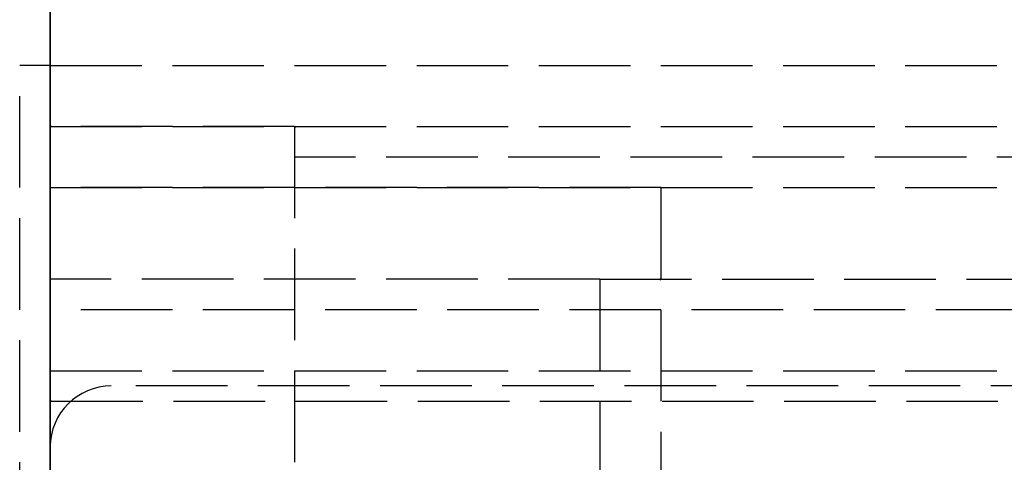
# Model space of a CAD drawing. Header units: millimetres. Extents: x 0 to 2050, y -94 to 94.
# Tile 4 of 14: x -0.5 to 15.62, y 4.5 to 11.75. Entities that reach past the tile are written whole.
import ezdxf

# ---------------------------------------------------------------- set-up
doc = ezdxf.new("R2010")
doc.units = ezdxf.units.MM
doc.header["$LTSCALE"] = 10
doc.linetypes.add('ALLCAD_Strich', pattern=[0.2, 0.15, -0.05])
doc.layers.add('BESCH_KONT_sich_schn_grun_2d', color=10, linetype='Continuous')
doc.layers.add('BESCH_KONT_sich_schn_seit_2d', color=160, linetype='Continuous')

msp = doc.modelspace()

# ---------------------------------------------------------------- linework, layer by layer
at = {"layer": 'BESCH_KONT_sich_schn_grun_2d', "linetype": 'ALLCAD_Strich'}
for p, q in [((0, 94), (0, -94)), ((0, 11), (-0.5, 11)), ((-0.5, -11), (-0.5, 11)), ((0, 11), (1005, 11)), ((0.003, 10.005), (0, 10.005)), ((0, 10), (16, 10)), ((4, 10), (0, 10)), ((0.002, 10), (0.002, 10.005)), ((0.003, 10), (0.003, 10.005)), ((0.003, 10), (0.003, 10.005)), ((0.003, 10.005), (0.003, 10.005)), ((0.003, 10.005), (0.006, 10.005)), ((0.003, 10), (0.003, 10.005)), ((0.003, 10), (0.003, 10.005)), ((0.004, 10), (0.004, 10.005)), ((0.006, 10), (0.006, 10.005)), ((0.009, 10.005), (0.007, 10.005)), ((0.007, 10), (0.007, 10.005)), ((0.009, 10.005), (0.013, 10.005)), ((0.009, 10), (0.009, 10.005)), ((0.009, 10), (0.009, 10.005)), ((0.01, 10), (0.01, 10.005)), ((0.011, 10.005), (0.011, 10)), ((0.011, 10), (0.011, 10.005)), ((0.013, 10), (0.013, 10.005)), ((0.014, 10), (0.014, 10.005)), ((0.017, 10.005), (0.014, 10.005)), ((0.016, 10), (0.016, 10.005)), ((0.017, 10), (0.017, 10.005)), ((0.017, 10), (0.017, 10.005)), ((0.017, 10.005), (0.017, 10.005)), ((0.017, 10.005), (0.02, 10.005)), ((0.017, 10), (0.017, 10.005)), ((0.017, 10), (0.017, 10.005)), ((0.018, 10), (0.018, 10.005)), ((0.02, 10), (0.02, 10.005)), ((4, 10), (4, -10)), ((4, 10), (4.005, 10)), ((4, 9.998), (4.005, 9.998)), ((4, 9.997), (4.005, 9.997)), ((4, 9.997), (4.005, 9.997)), ((4, 9.997), (4.005, 9.997)), ((4, 9.996), (4.005, 9.996)), ((4, 9.995), (4.005, 9.995)), ((4.005, 9.997), (4.005, 10)), ((4.005, 9.996), (4.005, 9.997)), ((4.005, 9.996), (4.005, 9.994)), ((4, 9.994), (4.005, 9.994)), ((4, 9.993), (4.005, 9.993)), ((4, 9.991), (4.005, 9.991)), ((4, 9.991), (4.005, 9.991)), ((4, 9.99), (4.005, 9.99)), ((4.005, 9.989), (4, 9.989)), ((4, 9.989), (4.005, 9.989)), ((4, 9.987), (4.005, 9.987)), ((4, 9.986), (4.005, 9.986)), ((4, 9.984), (4.005, 9.984)), ((4, 9.983), (4.005, 9.983)), ((4, 9.983), (4.005, 9.983)), ((4, 9.983), (4.005, 9.983)), ((4, 9.983), (4.005, 9.983)), ((4, 9.982), (4.005, 9.982)), ((4, 9.98), (4.005, 9.98)), ((4.005, 9.991), (4.005, 9.993)), ((4.005, 9.991), (4.005, 9.987)), ((4.005, 9.983), (4.005, 9.986)), ((4.005, 9.983), (4.005, 9.983)), ((4.005, 9.983), (4.005, 9.98)), ((103, 9.5), (4, 9.5)), ((0, 9), (119.5, 9)), ((10, 9), (0, 9)), ((10, 9), (10, -9)), ((9, 7.5), (0, 7.5)), ((9, 7.5), (9, 4)), ((9, 7.5), (103, 7.5)), ((9.98, 7.495), (9.98, 7.497)), ((9.982, 7.497), (9.982, 7.495)), ((9.983, 7.498), (9.983, 7.498)), ((9.983, 7.493), (9.983, 7.493)), ((9.983, 7.492), (9.983, 7.492)), ((9.984, 7.497), (9.984, 7.495)), ((9.986, 7.495), (9.986, 7.497)), ((9.987, 7.5), (9.987, 7.492)), ((9.991, 7.5), (9.987, 7.5)), ((9.987, 7.492), (9.989, 7.492)), ((9.989, 7.498), (9.99, 7.498)), ((9.989, 7.496), (9.989, 7.498)), ((9.99, 7.496), (9.989, 7.496)), ((9.989, 7.492), (9.989, 7.495)), ((9.989, 7.495), (9.991, 7.495)), ((9.991, 7.497), (9.991, 7.497)), ((9.993, 7.497), (9.993, 7.498)), ((9.994, 7.495), (9.994, 7.497)), ((9.996, 7.497), (9.996, 7.495)), ((9.997, 7.498), (9.997, 7.498)), ((9.997, 7.493), (9.997, 7.493)), ((9.997, 7.492), (9.997, 7.492)), ((9.998, 7.497), (9.998, 7.495)), ((2020, 7), (0, 7)), ((0, 6), (172, 6)), ((28.901, 5.75), (1, 5.75)), ((0.003, 5.505), (0, 5.505)), ((0, 5.5), (0.003, 5.5)), ((0.002, 5.5), (0.002, 5.505)), ((0.003, 5.505), (0.003, 5.5)), ((0.003, 5.505), (0.003, 5.505)), ((0.003, 5.5), (0.003, 5.505)), ((0.003, 5.5), (0.003, 5.505)), ((0.003, 5.505), (0.006, 5.505)), ((0.003, 5.5), (0.003, 5.505)), ((0.003, 5.5), (0.017, 5.5)), ((0.003, 5.5), (0.003, 5.5)), ((0.003, 5.5), (0.003, 5.5)), ((0.003, 5.5), (0.003, 5.5)), ((0.004, 5.5), (0.004, 5.505)), ((0.006, 5.5), (0.006, 5.505)), ((0.009, 5.505), (0.007, 5.505)), ((0.007, 5.5), (0.007, 5.505)), ((0.009, 5.505), (0.013, 5.505)), ((0.009, 5.5), (0.009, 5.505)), ((0.009, 5.5), (0.009, 5.505)), ((0.01, 5.5), (0.01, 5.505)), ((0.011, 5.505), (0.011, 5.5)), ((0.011, 5.5), (0.011, 5.505)), ((0.013, 5.5), (0.013, 5.505)), ((0.014, 5.5), (0.014, 5.505)), ((0.017, 5.505), (0.014, 5.505)), ((0.016, 5.5), (0.016, 5.505)), ((0.017, 5.5), (0.017, 5.505)), ((0.017, 5.5), (0.017, 5.505)), ((0.017, 5.505), (0.017, 5.505)), ((0.017, 5.505), (0.02, 5.505)), ((0.017, 5.5), (0.017, 5.505)), ((0.017, 5.505), (0.017, 5.5)), ((0.017, 5.5), (2020, 5.5)), ((0.017, 5.5), (0.017, 5.5)), ((0.017, 5.5), (0.017, 5.5)), ((0.017, 5.5), (0.017, 5.5)), ((0.018, 5.5), (0.018, 5.505)), ((0.02, 5.5), (0.02, 5.505))]:
    msp.add_line(p, q, dxfattribs=at)
for centre, radius, start, end in [((9.983, 7.497), 0.00271, 90, 180), ((9.983, 7.495), 0.00271, 180, 270), ((9.983, 7.497), 0.00116, 90, 180), ((9.983, 7.495), 0.00116, 180, 270), ((9.983, 7.497), 0.00271, 0, 90), ((9.983, 7.497), 0.00116, 360, 90), ((9.983, 7.495), 0.00116, 270, 0), ((9.983, 7.495), 0.00271, 270, 360), ((9.99, 7.497), 0.00093, 360, 90), ((9.99, 7.497), 0.00093, 270, 0), ((9.991, 7.498), 0.00217, 0, 90), ((9.991, 7.497), 0.00217, 270, 0), ((9.997, 7.497), 0.00271, 90, 180), ((9.997, 7.495), 0.00271, 180, 270), ((9.997, 7.497), 0.00116, 90, 180), ((9.997, 7.495), 0.00116, 180, 270), ((9.997, 7.497), 0.00271, 0, 90), ((9.997, 7.497), 0.00116, 360, 90), ((9.997, 7.495), 0.00116, 270, 0), ((9.997, 7.495), 0.00271, 270, 360), ((1, 4.75), 1, 90, 180)]:
    msp.add_arc(centre, radius, start, end, dxfattribs=at)
at = {"layer": 'BESCH_KONT_sich_schn_seit_2d', "linetype": 'ALLCAD_Strich'}
for p, q in [((0, -94, 2368), (0, 94, 2368)), ((0, 94, 2418), (0, -94, 2418)), ((0, -45.5), (0, 45.5)), ((0, 25.5, 2), (0, -25.5, 2)), ((0, 20, 9), (0, 11, 9)), ((0, 10, 2318), (0, 20, 2318)), ((0, 17, 2362), (0, -17, 2362)), ((0, -17, 2359), (0, 17, 2359)), ((0, -16.5, 2355), (0, 16.5, 2355)), ((0, 16.5, 2322), (0, 7, 2322)), ((0, 5.5, 2352.5), (0, 14, 2352.5)), ((0, 7, 2324), (0, 12.375, 2325.5)), ((0, 12, 2340.5), (0, 11.75, 2340.5)), ((0, 12, 2337.5), (0, -12, 2337.5)), ((0, 12, 2333.5), (0, -12, 2333.5)), ((0, 12, 2337.5), (0, -12, 2337.5)), ((0, 12, 2333.5), (0, -12, 2333.5)), ((0, 12, 2330.5), (0, 11.75, 2330.5)), ((0, 11.75, 2325.861), (0, 11.75, 2345.139)), ((0, 11.75, 2345.139), (0, 6.933, 2346.43)), ((0, 11.75, 2325.861), (0, 5.75, 2324.253)), ((0, 11.75, 2345.139), (0, 6.933, 2346.43)), ((0, 5.75, 2333), (0, 11.75, 2333)), ((0, 10, 2338), (0, 11.75, 2338)), ((0, 5.75, 2333), (0, 11.75, 2333)), ((0, 5.75, 2338), (0, 11.75, 2338)), ((0, 11.75, 2325.861), (0, 5.75, 2324.253)), ((0, 11.5, 2337.5), (0, 11.5, 2339)), ((0, 11.5, 2339), (0, 11.5, 2340.5)), ((0, 11.5, 2340.5), (0, 8, 2340.5)), ((0, 11, 26), (0, 11, 8)), ((0, -11, 26), (0, 11, 26)), ((0, 11, 8), (0, -11, 8)), ((0, 10, 9), (0, 11, 9)), ((0, 11, 9), (0, 10, 9)), ((0, 10.5, 2333.602), (0, 10.5, 2332.876)), ((0, 6.635, 2332.876), (0, 10.5, 2332.876)), ((0, 10.5, 2329.25), (0, 10.5, 2328.5)), ((0, 10.5, 2329.25), (0, 10.5, 2332.876)), ((0, -10.5, 2328.5), (0, 10.5, 2328.5)), ((0, 2.727, 2329.25), (0, 10.5, 2329.25)), ((0, -10.5, 2332.3), (0, 10.5, 2332.3)), ((0, -10.5, 2329.8), (0, 10.5, 2329.8)), ((0, -10.5, 2332), (0, 10.5, 2332)), ((0, -10.5, 2336), (0, 10.5, 2336)), ((0, 10.5, 2340.737), (0, 4.5, 2340.737)), ((0, 10.5, 2338.312), (0, 10.5, 2340.737)), ((0, 4.5, 2338.312), (0, 10.5, 2338.312)), ((0, 10.5, 2340.737), (0, 10.5, 2343.7)), ((0, 10.5, 2326.798), (0, 10.5, 2328.5)), ((0, 10.5, 2333.602), (0, 10.5, 2337.742)), ((0, 10.5, 2337.742), (0, 10.5, 2338.312)), ((0, 10.5, 2343.7), (0, 4.5, 2343.7)), ((0, 10.5, 2337.742), (0, 4.5, 2337.742)), ((0, 7.632, 2326.798), (0, 10.5, 2326.798)), ((0, 10.5, 2340.3), (0, -10.5, 2340.3)), ((0, 4, 2334.5), (0, 10.5, 2334.5)), ((0, 4.5, 2336.5), (0, 10.5, 2336.5)), ((0, 10.5, 2336), (0, 4.5, 2336)), ((0, 10.5, 2332), (0, 4.5, 2332)), ((0, 10.498, 2332.297), (0, 10.498, 2332.295)), ((0, 10.497, 2332.293), (0, 10.497, 2332.293)), ((0, 10.497, 2332.298), (0, 10.497, 2332.298)), ((0, 10.497, 2332.292), (0, 10.497, 2332.292)), ((0, 10.496, 2332.297), (0, 10.496, 2332.295)), ((0, 10.494, 2332.295), (0, 10.494, 2332.297)), ((0, 10.493, 2332.3), (0, 10.493, 2332.292)), ((0, 10.493, 2332.292), (0, 10.491, 2332.292)), ((0, 10.489, 2332.3), (0, 10.493, 2332.3)), ((0, 10.491, 2332.298), (0, 10.49, 2332.298)), ((0, 10.49, 2332.296), (0, 10.491, 2332.296)), ((0, 10.491, 2332.296), (0, 10.491, 2332.298)), ((0, 10.491, 2332.292), (0, 10.491, 2332.295)), ((0, 10.491, 2332.295), (0, 10.489, 2332.295)), ((0, 10.489, 2332.297), (0, 10.489, 2332.297)), ((0, 10.487, 2332.297), (0, 10.487, 2332.298)), ((0, 10.486, 2332.295), (0, 10.486, 2332.297)), ((0, 10.484, 2332.297), (0, 10.484, 2332.295)), ((0, 10.483, 2332.293), (0, 10.483, 2332.293)), ((0, 10.483, 2332.298), (0, 10.483, 2332.298)), ((0, 10.483, 2332.292), (0, 10.483, 2332.292)), ((0, 10.482, 2332.297), (0, 10.482, 2332.295)), ((0, 10.48, 2332.295), (0, 10.48, 2332.297)), ((0, 10, 9.006), (0, 10.005, 9.006)), ((0, 10, 9.008), (0, 10.005, 9.008)), ((0, 10, 9.006), (0, 10.005, 9.006)), ((0, 10, 9.005), (0, 10.005, 9.005)), ((0, 10, 9.003), (0, 10.005, 9.003)), ((0, 10, 9), (0, 10.005, 9)), ((0, 10, 9.004), (0, 10.005, 9.004)), ((0, 10, 9.005), (0, 10.005, 9.005)), ((0, 10, 9.005), (0, 10.005, 9.005)), ((0, 10, 9.007), (0, 10.005, 9.007)), ((0, 10, 9.002), (0, 10.005, 9.002)), ((0, 10, 9.003), (0, 10.005, 9.003)), ((0, 10.005, 9.003), (0, 10.005, 9)), ((0, 10, 9.008), (0, 10.005, 9.008)), ((0, 10.005, 9.008), (0, 10.005, 9.005)), ((0, 10, 9.005), (0, 10.005, 9.005)), ((0, 10.005, 9.003), (0, 10.005, 9.005)), ((0, 5.5, 2343.024), (0, 10, 2343.024)), ((0, 10, 2343.4), (0, 7.976, 2345.4)), ((0, 10, 2343.024), (0, 10, 2343.4)), ((0, 10, 2341.556), (0, 5.5, 2341.556)), ((0, 10, 2343.024), (0, 10, 2341.556)), ((0, 10, 2336.576), (0, 5.5, 2336.576)), ((0, 10, 2336.2), (0, 10, 2336.576)), ((0, 7.976, 2334.2), (0, 10, 2336.2)), ((0, 5.5, 2338.044), (0, 10, 2338.044)), ((0, 10, 2338.044), (0, 10, 2336.576)), ((0, 10, 2339.05), (0, 10, 2340.55)), ((0, 10, 2339.05), (0, 10, 2339.013)), ((0, 5.5, 2339.013), (0, 10, 2339.013)), ((0, 10, 2338.044), (0, 10, 2339.013)), ((0, 5.5, 2340.587), (0, 10, 2340.587)), ((0, 10, 2340.587), (0, 10, 2340.55)), ((0, 10, 2340.587), (0, 10, 2341.556)), ((0, 5.5, 2339.05), (0, 10, 2339.05)), ((0, 5.5, 2340.55), (0, 10, 2340.55)), ((0, -10, 2288), (0, 10, 2288)), ((0, 10, 2288), (0, 10, 2318)), ((0, 10, 2288), (0, -10, 2288)), ((0, 10, 2318), (0, 10, 2288)), ((0, -10, 2318), (0, 10, 2318)), ((0, 5.5, 2341.1), (0, 10, 2341.1)), ((0, 5.5, 2338.5), (0, 10, 2338.5)), ((0, 5.5, 2338.883), (0, 10, 2338.883)), ((0, 5.5, 2338.111), (0, 10, 2338.111)), ((0, 5.5, 2338), (0, 10, 2338)), ((0, 5.5, 2341.6), (0, 10, 2341.6)), ((0, 5.5, 2341.489), (0, 10, 2341.489)), ((0, 5.5, 2340.717), (0, 10, 2340.717)), ((0, 10, 26), (0, 10, 9.005)), ((0, 10, 9.003), (0, 10, 9)), ((0, 10, 9), (0, 10, 26)), ((0, 10, 2288.006), (0, 10, 2288.004)), ((0, 9.998, 2288.004), (0, 9.998, 2288.006)), ((0, 9.997, 2288.001), (0, 9.996, 2288.001)), ((0, 9.996, 2288.009), (0, 9.997, 2288.009)), ((0, 9.997, 2288.008), (0, 9.997, 2288.008)), ((0, 9.997, 2288.003), (0, 9.997, 2288.003)), ((0, 9.995, 2288.006), (0, 9.995, 2288.004)), ((0, 9.994, 2288.004), (0, 9.994, 2288.006)), ((0, 9.993, 2288.007), (0, 9.993, 2288.006)), ((0, 9.991, 2288.004), (0, 9.989, 2288.004)), ((0, 9.991, 2288.006), (0, 9.991, 2288.006)), ((0, 9.987, 2288.009), (0, 9.991, 2288.009)), ((0, 9.99, 2288.007), (0, 9.989, 2288.007)), ((0, 9.989, 2288.005), (0, 9.99, 2288.005)), ((0, 9.989, 2288.004), (0, 9.989, 2288.001)), ((0, 9.989, 2288.001), (0, 9.987, 2288.001)), ((0, 9.989, 2288.007), (0, 9.989, 2288.005)), ((0, 9.987, 2288.001), (0, 9.987, 2288.009)), ((0, 9.986, 2288.006), (0, 9.986, 2288.004)), ((0, 9.984, 2288.004), (0, 9.984, 2288.006)), ((0, 9.983, 2288.001), (0, 9.983, 2288.001)), ((0, 9.983, 2288.009), (0, 9.983, 2288.009)), ((0, 9.983, 2288.008), (0, 9.983, 2288.008)), ((0, 9.983, 2288.003), (0, 9.983, 2288.003)), ((0, 9.982, 2288.006), (0, 9.982, 2288.004)), ((0, 9.98, 2288.004), (0, 9.98, 2288.006)), ((0, -9.5, 2317.5), (0, 9.5, 2317.5)), ((0, 9.5, 2294.5), (0, -9.5, 2294.5)), ((0, 9.5, 2317.5), (0, 9.5, 2294.5)), ((0, 9, 4), (0, -9, 4)), ((0, 9, 2), (0, 9, 4)), ((0, 9, 2359), (0, 9, 2355)), ((0, 9, 2365), (0, 9, 2362)), ((0, 9, 2365), (0, -9, 2365)), ((0, 9, 8), (0, 9, 25)), ((0, 9, 25), (0, -9, 25)), ((0, 9, 2362), (0, 9, 2359)), ((0, 9, 2359), (0, 9, 2362)), ((0, 9, 25), (0, 9, 8)), ((0, -9, 25), (0, 9, 25)), ((0, 4.5, 2340.5), (0, 8, 2340.5)), ((0, 8, 2332.5), (0, 0, 2332.5)), ((0, 8, 2340.5), (0, 8, 2332.5)), ((0, 5.5, 2334.2), (0, 7.976, 2334.2)), ((0, 7.976, 2345.4), (0, 5.5, 2345.4)), ((0, 3.016, 2329.3), (0, 7.976, 2334.2)), ((0, 7.976, 2345.4), (0, 3.016, 2350.3)), ((0, 5.4, 2325.483), (0, 7.632, 2326.798)), ((0, 7.5, 9), (0, 7.5, 9.005)), ((0, -7.5, 9), (0, 7.5, 9)), ((0, 7.5, 9.005), (0, 7.497, 9.005)), ((0, 7.5, 9), (0, 7.5, 23.5)), ((0, 7.5, 23.5), (0, -7.5, 23.5)), ((0, 7.5, 2307.5), (0, -7.5, 2307.5)), ((0, -7.5, 2299.5), (0, 7.5, 2299.5)), ((0, 7.5, 2299.5), (0, 7.5, 2315.5)), ((0, 7.5, 2315.5), (0, 4, 2315.5)), ((0, 7.498, 9.005), (0, 7.498, 9)), ((0, 7.498, 9), (0, 7.498, 9.005)), ((0, 7.498, 9), (0, 7.498, 9.005)), ((0, 7.497, 9), (0, 7.497, 9.005)), ((0, 7.497, 9), (0, 7.497, 9.005)), ((0, 7.497, 9), (0, 7.497, 9.005)), ((0, 7.495, 9.005), (0, 7.497, 9.005)), ((0, 7.497, 9), (0, 7.497, 9.005)), ((0, 7.496, 9), (0, 7.496, 9.005)), ((0, 7.495, 9), (0, 7.495, 9.005)), ((0, 7.495, 9.005), (0, 7.492, 9.005)), ((0, 7.495, 9), (0, 7.495, 9.005)), ((0, 7.493, 9), (0, 7.493, 9.005)), ((0, 7.492, 9), (0, 7.492, 9.005)), ((0, 7.492, 9), (0, 7.492, 9.005)), ((0, 7, 2322), (0, 7, 2324)), ((0, 7, 18), (0, -7, 18)), ((0, 7, 18), (0, 7, 9)), ((0, 6.933, 2346.43), (0, 5.75, 2346.747)), ((0, 6.933, 2346.43), (0, 5.75, 2346.747)), ((0, -6.635, 2332.876), (0, 6.635, 2332.876)), ((0, 6.5, 2322.5), (0, 4.5, 2322.5)), ((0, 6.5, 2324.454), (0, 6.5, 2322.5)), ((0, 4, 5.5), (0, 6.5, 5.5)), ((0, 6.5, 4), (0, 6.5, 5.5)), ((0, 6.5, 2332.5), (0, 6.5, 2324.454)), ((0, 6.5, 2340.5), (0, 6.5, 2332.5)), ((0, 6.35, 2332.594), (0, 6.35, 2347.006)), ((0, 5.5, 2350.5), (0, 6, 2350.5)), ((0, 6, 2350.5), (0, 6, 2350)), ((0, 6, 2350), (0, 4, 2350)), ((0, 6, 2352), (0, 6, 2350.5)), ((0, 5.75, 2352), (0, 6, 2352)), ((0, 5.85, 2347.5), (0, 5.85, 2332.1)), ((0, 5.75, 2352.5), (0, 5.75, 2350.5)), ((0, 5.75, 2328.5), (0, 5.75, 2324.253)), ((0, 5.75, 2332.529), (0, 5.75, 2346.501)), ((0, 5.75, 2332.529), (0, 5.75, 2328.5)), ((0, 5.75, 2346.747), (0, 5.75, 2346.501)), ((0, 5.75, 2350.5), (0, 5.75, 2350)), ((0, 4, 2352), (0, 5.75, 2352)), ((0, 5.5, 2352.495), (0, 5.505, 2352.495)), ((0, 5.505, 2352.495), (0, 5.505, 2352.492)), ((0, 5.5, 2352.492), (0, 5.505, 2352.492)), ((0, 5.505, 2352.5), (0, 5.505, 2352.497)), ((0, 5.5, 2352.497), (0, 5.505, 2352.497)), ((0, 5.505, 2352.495), (0, 5.505, 2352.497)), ((0, 5.5, 2352.498), (0, 5.505, 2352.498)), ((0, 5.5, 2352.5), (0, 5.505, 2352.5)), ((0, 5.5, 2352.498), (0, 5.505, 2352.498)), ((0, 5.5, 2352.497), (0, 5.505, 2352.497)), ((0, 5.5, 2352.495), (0, 5.505, 2352.495)), ((0, 5.5, 2352.492), (0, 5.505, 2352.492)), ((0, 5.5, 2352.496), (0, 5.505, 2352.496)), ((0, 5.5, 2352.497), (0, 5.505, 2352.497)), ((0, 5.5, 2352.497), (0, 5.505, 2352.497)), ((0, 5.5, 2352.498), (0, 5.505, 2352.498)), ((0, 5.5, 2352.493), (0, 5.505, 2352.493)), ((0, 5.5, 2345.4), (0, 5.5, 2343.024)), ((0, 5.5, 2341.556), (0, 5.5, 2343.024)), ((0, 5.5, 2336.576), (0, 5.5, 2334.2)), ((0, 5.5, 2336.576), (0, 5.5, 2338.044)), ((0, 5.5, 2341.556), (0, 5.5, 2340.587)), ((0, 5.5, 2340.55), (0, 5.5, 2340.587)), ((0, 5.5, 2339.013), (0, 5.5, 2339.05)), ((0, 5.5, 2339.013), (0, 5.5, 2338.044)), ((0, 5.5, 2352.495), (0, 5.5, 2350.5)), ((0, 5.5, 2352.5), (0, 5.5, 2352.497)), ((0, 4.75, 2350.5), (0, 5.5, 2350.5)), ((0, 4.75, 2352.5), (0, 5.5, 2352.5)), ((0, 5.5, 2), (0, 5.5, 4)), ((0, 5.5, 2352.495), (0, 5.5, 2352.497)), ((0, 4, 2333), (0, 5.5, 2333)), ((0, 4, 2338), (0, 5.5, 2338)), ((0, 4, 2331.5), (0, 5.5, 2331.5)), ((0, 4, 2339.5), (0, 5.5, 2339.5)), ((0, 5.5, 2334.2), (0, 5.5, 2331.5)), ((0, 5.5, 2339.5), (0, 5.5, 2339.05)), ((0, 5.5, 2339.5), (0, 4.5, 2339.5)), ((0, 5.5, 2331.5), (0, 4.5, 2331.5)), ((0, 5.5, 2338), (0, 4.5, 2338)), ((0, 5.5, 2333), (0, 4.5, 2333)), ((0, 2.89, 2329.376), (0, 5.44, 2331.804)), ((0, 3.303, 2321.7), (0, 5.4, 2325.483)), ((0, 4.8, 2348.537), (0, 4.8, 2350)), ((0, 4.8, 2347.5), (0, 4.8, 2348.537)), ((0, 4.8, 2350), (0, 4.8, 2350.5)), ((0, 4.8, 2352.5), (0, 4.8, 2350.5)), ((0, 4.75, 2350.5), (0, -4.75, 2350.5)), ((0, 4.75, 2352.5), (0, 4.75, 2350.5)), ((0, 4.75, 2352.5), (0, -4.75, 2352.5)), ((0, 4.5, 2340.737), (0, 4.5, 2340.5)), ((0, 4.5, 2340.737), (0, 4.5, 2343.7)), ((0, 4.5, 2328.7), (0, -4.5, 2328.7)), ((0, 4.5, 2341.527), (0, -4.5, 2341.527))]:
    msp.add_line(p, q, dxfattribs=at)
at = {"layer": 'BESCH_KONT_sich_schn_seit_2d', "linetype": 'ALLCAD_Strich', "extrusion": (1, 0, 0)}
for centre, radius, start, end in [((10.497, 2332.297), 0.00271, 0, 90), ((10.497, 2332.295), 0.00271, 270, 0), ((10.497, 2332.297), 0.00116, 90, 180), ((10.497, 2332.295), 0.00116, 180, 270), ((10.49, 2332.297), 0.00093, 90, 180), ((10.49, 2332.297), 0.00093, 180, 270), ((10.483, 2332.297), 0.00271, 0, 90), ((10.483, 2332.295), 0.00271, 270, 0), ((10.483, 2332.297), 0.00116, 90, 180), ((10.483, 2332.295), 0.00116, 180, 270), ((9.997, 2288.006), 0.00116, 0, 90), ((9.997, 2288.004), 0.00116, 270, 360), ((9.997, 2288.006), 0.00116, 90, 180), ((9.997, 2288.004), 0.00116, 180, 270), ((9.99, 2288.006), 0.00093, 270, 360), ((9.99, 2288.006), 0.00093, 0, 90), ((9.983, 2288.006), 0.00116, 0, 90), ((9.983, 2288.004), 0.00116, 270, 360), ((9.983, 2288.006), 0.00116, 90, 180), ((9.983, 2288.004), 0.00116, 180, 270), ((4.75, 2346.501), 1, 0, 87.134), ((4.75, 2332.529), 1, 313.6028, 0)]:
    msp.add_arc(centre, radius, start, end, dxfattribs=at)
at = {"layer": 'BESCH_KONT_sich_schn_seit_2d', "linetype": 'ALLCAD_Strich', "extrusion": (-1, 0, 0)}
for centre, radius, start, end in [((-10.497, 2332.295), 0.00116, 180, 270), ((-10.497, 2332.297), 0.00116, 90, 180), ((-10.497, 2332.295), 0.00271, 270, 360), ((-10.497, 2332.297), 0.00271, 360, 90), ((-10.489, 2332.297), 0.00217, 270, 360), ((-10.489, 2332.298), 0.00217, 0, 90), ((-10.483, 2332.295), 0.00116, 180, 270), ((-10.483, 2332.297), 0.00116, 90, 180), ((-10.483, 2332.295), 0.00271, 270, 360), ((-10.483, 2332.297), 0.00271, 360, 90), ((-9.997, 2288.004), 0.00271, 180, 270), ((-9.997, 2288.006), 0.00271, 90, 180), ((-9.996, 2288.004), 0.00271, 270, 0), ((-9.996, 2288.006), 0.00271, 0, 90), ((-9.991, 2288.007), 0.00217, 90, 180), ((-9.991, 2288.006), 0.00217, 180, 270), ((-9.983, 2288.004), 0.00271, 180, 270), ((-9.983, 2288.006), 0.00271, 90, 180), ((-9.983, 2288.004), 0.00271, 270, 0), ((-9.983, 2288.006), 0.00271, 0, 90)]:
    msp.add_arc(centre, radius, start, end, dxfattribs=at)
at = {"layer": 'BESCH_KONT_sich_schn_seit_2d', "linetype": 'ALLCAD_Strich'}
for points, knots in [([(0, 7.984, 2334.208), (0, 8.023, 2334.189), (0, 8.062, 2334.171), (0, 8.505, 2333.969), (0, 8.93, 2333.829), (0, 9.74, 2333.655), (0, 10.124, 2333.611), (0, 10.5, 2333.602)], [12.622362, 12.622362, 12.622362, 12.622362, 12.747192, 12.747192, 14.016439, 14.016439, 15.13619, 15.13619, 15.13619, 15.13619]), ([(0, 4.5, 2339.75), (0, 4.5, 2339.522), (0, 4.513, 2339.244), (0, 4.6, 2338.594), (0, 4.679, 2338.218), (0, 4.864, 2337.658), (0, 4.93, 2337.482), (0, 5.088, 2337.118), (0, 5.181, 2336.93), (0, 5.391, 2336.555), (0, 5.508, 2336.368), (0, 5.764, 2336.009), (0, 5.901, 2335.836), (0, 6.312, 2335.372), (0, 6.624, 2335.081), (0, 7.283, 2334.589), (0, 7.624, 2334.381), (0, 7.984, 2334.208)], [4.406817, 4.406817, 4.406817, 4.406817, 5.92382, 5.92382, 7.531675, 7.531675, 8.200931, 8.200931, 8.870186, 8.870186, 9.539442, 9.539442, 10.208698, 10.208698, 11.477945, 11.477945, 12.622362, 12.622362, 12.622362, 12.622362])]:
    msp.add_open_spline(points, degree=3, knots=knots, dxfattribs=at)

doc.saveas('drawing.dxf')
